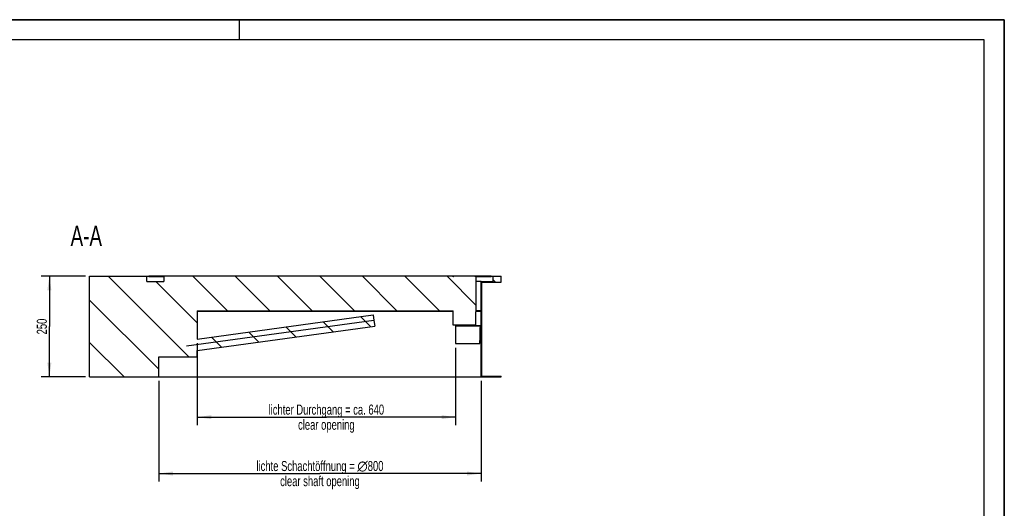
# Model space of a CAD drawing. Header units: millimetres. Extents: x 0 to 4200, y 0 to 2970.
# Tile 40 of 40: x 1755 to 4200, y 1757 to 2970. Entities that reach past the tile are written whole.
import ezdxf

# ---------------------------------------------------------------- set-up
doc = ezdxf.new("R2010")
doc.units = ezdxf.units.MM
doc.header["$LTSCALE"] = 231
doc.layers.get('0').update_dxf_attribs({"linetype": 'CONTINUOUS'})
for name, color, linetype in [('050_DIMENSIONING', 7, 'CONTINUOUS'), ('053_NOTES', 7, 'CONTINUOUS'), ('_2D-BEM', 7, 'CONTINUOUS'), ('_ACHSEN', 7, 'CONTINUOUS'), ('_KURVEN', 7, 'CONTINUOUS')]:
    doc.layers.add(name, color=color, linetype=linetype)
doc.styles.get("Standard").update_dxf_attribs({"font": 'txt', "width": 0.7})
doc.dimstyles.new('DIMSTYLE_2', dxfattribs={"dimtxt": 25, "dimasz": 35, "dimexe": 2, "dimexo": 1, "dimtad": 1, "dimdec": 1, "dimtxsty": 'Standard', "dimblk": '_FILLED', "dimblk1": '_FILLED', "dimblk2": '_FILLED', "dimcen": 0.09, "dimazin": 2, "dimtp": 0.5, "dimtm": 0.5, "dimtfac": 1, "dimtdec": 1, "dimtofl": 0, "dimtmove": 0, "dimatfit": 3, "dimldrblk": '_FILLED', "dimfxl": 1, "dimtolj": 1, "dimarcsym": 0})
doc.dimstyles.new('DIMSTYLE_3', dxfattribs={"dimtxt": 25, "dimasz": 35, "dimexe": 2, "dimexo": 1, "dimtad": 1, "dimtxsty": 'Standard', "dimblk": '_FILLED', "dimblk1": '_FILLED', "dimblk2": '_FILLED', "dimcen": 0.09, "dimazin": 2, "dimtp": 0.8, "dimtm": 0.8, "dimtfac": 1, "dimtofl": 0, "dimtmove": 0, "dimatfit": 3, "dimldrblk": '_FILLED', "dimfxl": 1, "dimtolj": 1, "dimarcsym": 0})

# ---------------------------------------------------------------- blocks, each defined once
blk = doc.blocks.new('_FILLED')
at = {"color": 0, "linetype": 'ByBlock'}
blk.add_solid([(0, 0), (-1, 0.143), (-1, -0.143)], dxfattribs=at)
blk = doc.blocks.new('*D3')
at = {"layer": '_2D-BEM', "color": 2, "linetype": 'Continuous', "transparency": 16777216}
for p, q in [((1918.7, 2333.2), (1808.7, 2333.2)), ((1828.7, 2333.2), (1828.7, 2208.2)), ((1828.7, 2083.2), (1828.7, 2208.2)), ((1918.7, 2083.2), (1808.7, 2083.2))]:
    blk.add_line(p, q, dxfattribs=at)
at = {"layer": '_2D-BEM', "color": 2, "linetype": 'Continuous', "transparency": 16777216, "xscale": 35, "yscale": 35, "zscale": 35}
for p, rotation in [((1828.7, 2333.2), 90), ((1828.7, 2083.2), 270)]:
    blk.add_blockref('_FILLED', p, dxfattribs=dict(at, rotation=rotation))
at = {"layer": '_2D-BEM', "color": 2, "linetype": 'Continuous', "transparency": 16777216, "insert": (1797.4, 2208.2), "char_height": 25, "width": 85.714, "attachment_point": 2, "rotation": 90, "line_spacing_factor": 0.9}
blk.add_mtext('250', dxfattribs=at)
blk = doc.blocks.new('*D5')
at = {"layer": '050_DIMENSIONING', "color": 2, "linetype": 'Continuous', "transparency": 16777216}
for p, q in [((2195.6, 2166.9), (2195.6, 1963.2)), ((2837.5, 2155.7), (2837.5, 1963.2)), ((2195.6, 1983.2), (2516.5, 1983.2)), ((2837.5, 1983.2), (2516.5, 1983.2))]:
    blk.add_line(p, q, dxfattribs=at)
at = {"layer": '050_DIMENSIONING', "color": 2, "linetype": 'Continuous', "transparency": 16777216, "xscale": 35, "yscale": 35, "zscale": 35, "rotation": 180}
blk.add_blockref('_FILLED', (2195.6, 1983.2), dxfattribs=at)
at = {"layer": '050_DIMENSIONING', "color": 2, "linetype": 'Continuous', "transparency": 16777216, "xscale": 35, "yscale": 35, "zscale": 35}
blk.add_blockref('_FILLED', (2837.5, 1983.2), dxfattribs=at)
at = {"layer": '050_DIMENSIONING', "color": 2, "linetype": 'Continuous', "transparency": 16777216, "insert": (2516.5, 2014.4), "char_height": 25, "width": 709.821, "attachment_point": 2, "line_spacing_factor": 0.9}
blk.add_mtext('lichter Durchgang = ca. 640\\Pclear opening', dxfattribs=at)
blk = doc.blocks.new('*D6')
at = {"layer": '050_DIMENSIONING', "color": 2, "linetype": 'Continuous', "transparency": 16777216}
for p, q in [((2100.6, 2073.2), (2100.6, 1823.2)), ((2900.6, 2073.2), (2900.6, 1823.2)), ((2100.6, 1843.2), (2500.6, 1843.2)), ((2900.6, 1843.2), (2500.6, 1843.2))]:
    blk.add_line(p, q, dxfattribs=at)
at = {"layer": '050_DIMENSIONING', "color": 2, "linetype": 'Continuous', "transparency": 16777216, "xscale": 35, "yscale": 35, "zscale": 35, "rotation": 180}
blk.add_blockref('_FILLED', (2100.6, 1843.2), dxfattribs=at)
at = {"layer": '050_DIMENSIONING', "color": 2, "linetype": 'Continuous', "transparency": 16777216, "xscale": 35, "yscale": 35, "zscale": 35}
blk.add_blockref('_FILLED', (2900.6, 1843.2), dxfattribs=at)
at = {"layer": '050_DIMENSIONING', "color": 2, "linetype": 'Continuous', "transparency": 16777216, "insert": (2500.6, 1874.4), "char_height": 25, "width": 746.786, "attachment_point": 2, "line_spacing_factor": 0.9}
blk.add_mtext('lichte Schachtöffnung = \\fgdt;{\\W1.0;{\\fgdt;n}}\\ftxt;800\\Pclear shaft opening', dxfattribs=at)

msp = doc.modelspace()

# ---------------------------------------------------------------- hatches: boundary and pattern name
at = {"linetype": 'Continuous'}
h = msp.add_hatch(dxfattribs=at)
h.set_pattern_fill('ANSI31', color=2, angle=90, style=0, pattern_type=2)
h.set_pattern_definition([(135, (2500.6, 2333.2), (-52.61, -52.61), [])])
edge = h.paths.add_edge_path()
edge.add_line((2100.598, 2083.199), (2100.598, 2133.199))
edge.add_line((1928.688, 2083.199), (2100.598, 2083.199))
edge.add_line((1928.688, 2083.199), (1928.688, 2333.199))
edge.add_line((1928.688, 2333.199), (2070.598, 2333.199))
edge.add_line((2070.598, 2320.199), (2070.598, 2333.199))
edge.add_line((2070.598, 2320.199), (2113.098, 2320.199))
edge.add_line((2113.098, 2331.199), (2113.098, 2320.199))
edge.add_line((2113.098, 2331.199), (2075.598, 2331.199))
edge.add_line((2075.598, 2333.199), (2075.598, 2331.199))
edge.add_line((2831.598, 2333.199), (2075.598, 2333.199))
edge.add_line((2831.598, 2331.199), (2831.598, 2333.199))
edge.add_line((2832.598, 2331.199), (2831.598, 2331.199))
edge.add_line((2832.598, 2331.199), (2832.598, 2333.199))
edge.add_line((2886.598, 2333.199), (2832.598, 2333.199))
edge.add_line((2886.598, 2331.199), (2886.598, 2333.199))
edge.add_line((2887.598, 2331.199), (2886.598, 2331.199))
edge.add_line((2887.598, 2331.199), (2887.598, 2333.199))
edge.add_line((2925.598, 2333.199), (2887.598, 2333.199))
edge.add_line((2925.598, 2333.199), (2925.598, 2331.199))
edge.add_line((2925.598, 2331.199), (2888.098, 2331.199))
edge.add_line((2888.098, 2331.199), (2888.098, 2247.199))
edge.add_line((2900.598, 2247.199), (2888.098, 2247.199))
edge.add_line((2900.598, 2247.199), (2900.598, 2320.199))
edge.add_line((2900.598, 2320.199), (2930.598, 2320.199))
edge.add_line((2930.598, 2320.199), (2930.598, 2333.199))
edge.add_line((2930.598, 2333.199), (2950.598, 2333.199))
edge.add_line((2950.598, 2318.199), (2950.598, 2333.199))
edge.add_line((2902.598, 2318.199), (2950.598, 2318.199))
edge.add_line((2902.598, 2085.199), (2902.598, 2318.199))
edge.add_line((2902.598, 2085.199), (2950.598, 2085.199))
edge.add_line((2950.598, 2083.199), (2950.598, 2085.199))
edge.add_line((2900.598, 2083.199), (2950.598, 2083.199))
edge.add_line((2900.598, 2083.199), (2900.598, 2208.699))
edge.add_line((2900.598, 2208.699), (2837.461, 2208.699))
edge.add_line((2837.461, 2210.699), (2837.461, 2208.699))
edge.add_line((2837.461, 2210.699), (2900.598, 2210.699))
edge.add_line((2900.598, 2210.699), (2900.598, 2245.199))
edge.add_line((2900.598, 2245.199), (2887.598, 2245.199))
edge.add_line((2887.598, 2211.199), (2887.598, 2245.199))
edge.add_line((2887.598, 2211.199), (2831.598, 2211.199))
edge.add_line((2831.598, 2211.199), (2831.598, 2247.199))
edge.add_line((2195.598, 2247.199), (2831.598, 2247.199))
edge.add_line((2195.598, 2247.199), (2195.598, 2176.909))
edge.add_line((2195.598, 2176.909), (2632.689, 2237.068))
edge.add_line((2632.689, 2237.068), (2636.507, 2209.33))
edge.add_line((2195.598, 2148.645), (2636.507, 2209.33))
edge.add_line((2195.598, 2133.199), (2195.598, 2148.645))
edge.add_line((2100.598, 2133.199), (2195.598, 2133.199))

# ---------------------------------------------------------------- linework, layer by layer
at = {"color": 7, "linetype": 'Continuous'}
for p, q in [((0, 2970), (4200, 2970)), ((4200, 0), (4200, 2970)), ((1928.688, 2333.199), (2070.598, 2333.199)), ((1928.688, 2083.199), (1928.688, 2333.199)), ((2070.598, 2320.199), (2070.598, 2333.199)), ((2070.598, 2333.199), (2075.598, 2333.199)), ((2100.598, 2333.199), (2075.598, 2333.199)), ((2075.598, 2333.199), (2075.598, 2331.199)), ((2113.098, 2331.199), (2075.598, 2331.199)), ((2500.598, 2333.199), (2100.598, 2333.199)), ((2113.098, 2331.199), (2113.098, 2320.199)), ((2831.598, 2333.199), (2500.598, 2333.199)), ((2831.598, 2333.199), (2832.552, 2333.199)), ((2831.598, 2331.199), (2831.598, 2333.199)), ((2832.598, 2331.199), (2831.598, 2331.199)), ((2832.552, 2333.199), (2832.598, 2333.199)), ((2859.598, 2333.199), (2832.598, 2333.199)), ((2832.598, 2331.199), (2832.598, 2333.199)), ((2886.598, 2333.199), (2859.598, 2333.199)), ((2886.598, 2333.199), (2886.644, 2333.199)), ((2886.598, 2331.199), (2886.598, 2333.199)), ((2887.598, 2331.199), (2886.598, 2331.199)), ((2886.644, 2333.199), (2887.598, 2333.199)), ((2900.598, 2333.199), (2887.598, 2333.199)), ((2887.598, 2331.199), (2887.598, 2333.199)), ((2925.598, 2331.199), (2888.098, 2331.199)), ((2888.098, 2331.199), (2888.098, 2247.199)), ((2925.598, 2333.199), (2900.598, 2333.199)), ((2925.598, 2333.199), (2925.598, 2331.199)), ((2925.598, 2333.199), (2930.598, 2333.199)), ((2930.598, 2333.199), (2950.598, 2333.199)), ((2930.598, 2320.199), (2930.598, 2333.199)), ((2950.598, 2318.199), (2950.598, 2333.199)), ((2070.598, 2320.199), (2113.098, 2320.199)), ((2900.598, 2320.199), (2888.098, 2320.199)), ((2900.598, 2320.199), (2930.598, 2320.199)), ((2900.598, 2247.199), (2900.598, 2320.199)), ((2902.598, 2318.199), (2950.598, 2318.199)), ((2902.598, 2085.199), (2902.598, 2318.199)), ((2195.598, 2247.199), (2831.598, 2247.199)), ((2195.598, 2247.199), (2195.598, 2176.909)), ((2195.598, 2176.909), (2632.689, 2237.068)), ((2632.689, 2237.068), (2634.598, 2223.199)), ((2831.598, 2211.199), (2831.598, 2247.199)), ((2900.598, 2245.199), (2887.598, 2245.199)), ((2887.598, 2211.199), (2887.598, 2245.199)), ((2900.598, 2247.199), (2888.098, 2247.199)), ((2900.598, 2210.699), (2900.598, 2245.199)), ((2195.598, 2148.645), (2636.507, 2209.33)), ((2634.598, 2223.199), (2636.507, 2209.33)), ((2887.598, 2211.199), (2831.598, 2211.199)), ((2837.461, 2210.699), (2900.598, 2210.699)), ((2837.461, 2210.699), (2837.461, 2208.699)), ((2837.461, 2208.699), (2837.461, 2165.699)), ((2900.598, 2208.699), (2837.461, 2208.699)), ((2900.598, 2083.199), (2900.598, 2208.699)), ((2837.461, 2165.699), (2897.699, 2165.699)), ((2100.598, 2083.199), (2100.598, 2133.199)), ((2100.598, 2133.199), (2195.598, 2133.199)), ((2195.598, 2133.199), (2195.598, 2148.645)), ((1928.688, 2083.199), (2100.598, 2083.199)), ((2100.598, 2083.199), (2500.598, 2083.199)), ((2500.598, 2083.199), (2900.598, 2083.199)), ((2900.598, 2083.199), (2950.598, 2083.199)), ((2902.598, 2085.199), (2950.598, 2085.199)), ((2950.598, 2083.199), (2950.598, 2085.199))]:
    msp.add_line(p, q, dxfattribs=at)
at = {"color": 3, "linetype": 'Continuous'}
for p, q in [((4200, 2970), (0, 2970)), ((2300, 2970), (2300, 2920)), ((4200, 2970), (4200, 0))]:
    msp.add_line(p, q, dxfattribs=at)
at = {"color": 5, "linetype": 'Continuous'}
for p, q in [((4150, 2920), (50, 2920)), ((4150, 50), (4150, 2920))]:
    msp.add_line(p, q, dxfattribs=at)
at = {"color": 7, "linetype": 'Continuous'}
msp.add_ellipse((2500.598, 2345.092), major_axis=(0, 1492.82), ratio=0.26794919, start_param=-1.69125782, end_param=-1.66228976, dxfattribs=at)
at = {"layer": '_ACHSEN', "color": 7, "linetype": 'Continuous'}
msp.add_line((2831.598, 2245.199), (2195.598, 2245.199), dxfattribs=at)
at = {"layer": '_KURVEN', "color": 4, "linetype": 'Continuous'}
msp.add_line((2634.598, 2223.199), (2169.598, 2159.199), dxfattribs=at)

# ---------------------------------------------------------------- texts
at = {"layer": '053_NOTES', "color": 2, "linetype": 'Continuous', "insert": (1959.39, 2458.199), "char_height": 50, "width": 182.14286, "attachment_point": 3, "line_spacing_factor": 0.9}
msp.add_mtext('A-A', dxfattribs=at)

# ---------------------------------------------------------------- dimensions: what is measured, and where the dimension line sits
at = {"layer": '050_DIMENSIONING', "color": 2, "linetype": 'Continuous'}
dim = msp.add_linear_dim(base=(2837.461, 1983.199), p1=(2195.598, 2167.909), p2=(2837.461, 2156.699), text='lichter Durchgang = ca. <>\\Pclear opening', dimstyle='DIMSTYLE_3', dxfattribs=at)
dim.commit()
dim.dimension.update_dxf_attribs({"geometry": '*D5', "text_midpoint": (2516.529, 1983.199), "dimtype": 160})
dim = msp.add_linear_dim(base=(2100.598, 1843.199), p1=(2900.598, 2074.199), p2=(2100.598, 2074.199), angle=180, text='lichte Schachtöffnung = %%c<>\\Pclear shaft opening', dimstyle='DIMSTYLE_3', dxfattribs=at)
dim.commit()
dim.dimension.update_dxf_attribs({"geometry": '*D6', "text_midpoint": (2500.598, 1843.199), "dimtype": 160})
at = {"layer": '_2D-BEM', "color": 2, "linetype": 'Continuous'}
dim = msp.add_linear_dim(base=(1828.688, 2333.199), p1=(1919.688, 2083.199), p2=(1919.688, 2333.199), angle=90, dimstyle='DIMSTYLE_2', dxfattribs=at)
dim.commit()
dim.dimension.update_dxf_attribs({"geometry": '*D3', "text_midpoint": (1828.688, 2204.627), "dimtype": 160})

doc.saveas('drawing.dxf')
